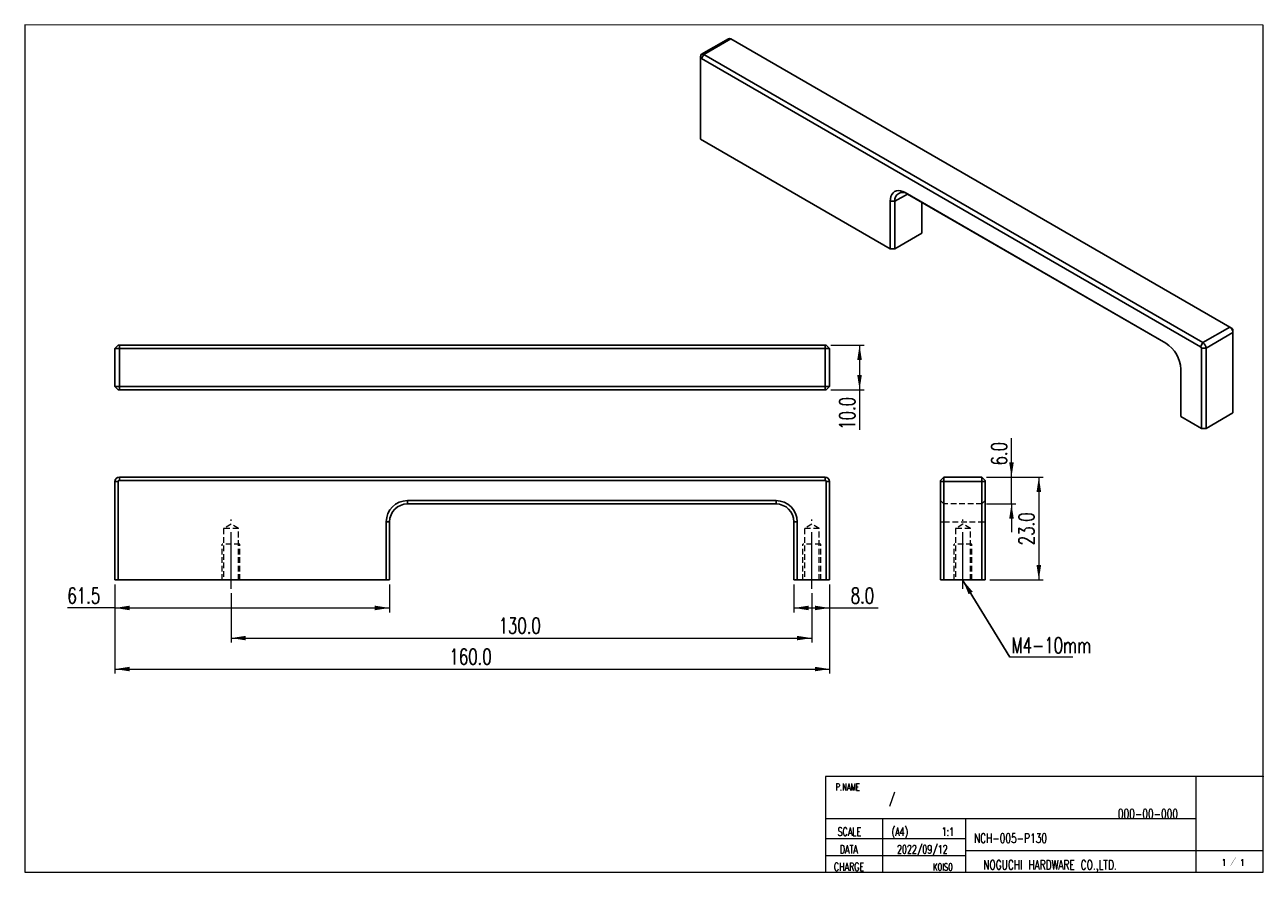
# Model space of a CAD drawing. Header units: millimetres. Extents: x 9 to 286, y 10 to 200.
import ezdxf

# ---------------------------------------------------------------- set-up
doc = ezdxf.new("R2010")
doc.units = ezdxf.units.MM
doc.header["$PDSIZE"] = -1
doc.linetypes.add('CENTERX2', pattern=[20.32, 12.7, -2.54, 2.54, -2.54])
doc.linetypes.add('HIDDEN', pattern=[1.905, 1.27, -0.635])
doc.styles.add('SLDTEXTSTYLE0', font='TXT', dxfattribs={"width": 0.62, "bigfont": 'bigfont'})
doc.styles.add('SLDTEXTSTYLE1', font='TXT', dxfattribs={"width": 0.7, "bigfont": 'bigfont'})
doc.styles.get("Standard").update_dxf_attribs({"font": 'txt', "bigfont": 'bigfont'})
doc.dimstyles.new('SLDDIMSTYLE0', dxfattribs={"dimtxt": 3.5, "dimasz": 3.302, "dimexe": 0, "dimexo": 0.0625, "dimgap": 0.875, "dimtad": 1, "dimdec": 1, "dimrnd": 1e-09, "dimzin": 12, "dimdsep": 46, "dimtxsty": 'SLDTEXTSTYLE1', "dimsah": 1, "dimcen": 0.09, "dimadec": 0, "dimazin": 3, "dimtfac": 1, "dimtdec": 1, "dimtofl": 0, "dimtmove": 0, "dimatfit": 3, "dimfxl": 1, "dimfrac": 2, "dimtolj": 1, "dimtzin": 12, "dimarcsym": 0})
doc.dimstyles.new('SLDDIMSTYLE1', dxfattribs={"dimtxt": 3.5, "dimasz": 3.302, "dimexe": 0, "dimexo": 0.0625, "dimgap": 0.875, "dimtad": 1, "dimdec": 1, "dimrnd": 1e-09, "dimzin": 4, "dimdsep": 46, "dimtxsty": 'SLDTEXTSTYLE1', "dimsah": 1, "dimcen": 0.09, "dimadec": 0, "dimazin": 1, "dimtfac": 1, "dimtdec": 1, "dimtofl": 0, "dimtmove": 0, "dimatfit": 3, "dimfxl": 1, "dimfrac": 2, "dimtolj": 1, "dimtzin": 12, "dimarcsym": 0})
doc.dimstyles.new('SLDDIMSTYLE2', dxfattribs={"dimtxt": 3.5, "dimasz": 3.302, "dimexe": 0, "dimexo": 0.0625, "dimgap": 0.875, "dimtad": 1, "dimdec": 1, "dimrnd": 1e-09, "dimzin": 4, "dimdsep": 46, "dimtxsty": 'SLDTEXTSTYLE1', "dimsah": 1, "dimcen": 0.09, "dimadec": 0, "dimazin": 1, "dimtfac": 1, "dimtdec": 1, "dimtmove": 0, "dimatfit": 0, "dimfxl": 1, "dimfrac": 2, "dimtolj": 1, "dimtzin": 12, "dimarcsym": 0})
doc.dimstyles.new('SLDDIMSTYLE3', dxfattribs={"dimtxt": 0.18, "dimasz": 3.302, "dimexe": 0, "dimexo": 0.0625, "dimgap": 0, "dimtad": 0, "dimtih": 1, "dimtoh": 1, "dimdec": 0, "dimrnd": 1e-09, "dimzin": 0, "dimdsep": 46, "dimtxsty": 'Standard', "dimsah": 1, "dimcen": 0.09, "dimadec": 0, "dimazin": 0, "dimtfac": 3.302, "dimtdec": 0, "dimtofl": 0, "dimtmove": 0, "dimatfit": 3, "dimfxl": 1, "dimfrac": 2, "dimtolj": 1, "dimtzin": 0, "dimarcsym": 0})

# ---------------------------------------------------------------- blocks, each defined once
blk = doc.blocks.new('_D')
at = {"color": 7, "linetype": 'Continuous', "lineweight": 0}
for p, q in [((29.39, 74.55), (29.39, 68.27)), ((90.89, 74.55), (90.89, 68.27)), ((29.39, 69.27), (18.76, 69.27)), ((29.39, 69.27), (90.89, 69.27))]:
    blk.add_line(p, q, dxfattribs=at)
at = {"color": 7, "linetype": 'Continuous', "lineweight": 18}
for points in [[(29.39, 69.27), (32.69, 68.76), (32.69, 69.78)], [(90.89, 69.27), (87.58, 69.78), (87.58, 68.76)]]:
    blk.add_solid(points, dxfattribs=at)
at = {"color": 7, "linetype": 'Continuous', "lineweight": 18, "insert": (18.76, 73.78), "char_height": 3.5, "attachment_point": 1, "style": 'SLDTEXTSTYLE1'}
blk.add_mtext('61.5', dxfattribs=at)
blk = doc.blocks.new('_D_1')
at = {"color": 7, "linetype": 'Continuous', "lineweight": 0}
for p, q in [((181.39, 74.55), (181.39, 68.27)), ((189.39, 74.55), (189.39, 68.27)), ((181.39, 69.27), (189.39, 69.27)), ((189.39, 69.27), (200.22, 69.27))]:
    blk.add_line(p, q, dxfattribs=at)
at = {"color": 7, "linetype": 'Continuous', "lineweight": 18}
for points in [[(181.39, 69.27), (184.69, 68.76), (184.69, 69.78)], [(189.39, 69.27), (186.08, 69.78), (186.08, 68.76)]]:
    blk.add_solid(points, dxfattribs=at)
at = {"color": 7, "linetype": 'Continuous', "lineweight": 18, "insert": (194.11, 73.78), "char_height": 3.5, "attachment_point": 1, "style": 'SLDTEXTSTYLE1'}
blk.add_mtext('8.0', dxfattribs=at)
blk = doc.blocks.new('_D_2')
at = {"color": 7, "linetype": 'Continuous', "lineweight": 0}
for p, q in [((55.39, 72.55), (55.39, 61.52)), ((185.39, 72.55), (185.39, 61.52)), ((55.39, 62.52), (185.39, 62.52))]:
    blk.add_line(p, q, dxfattribs=at)
at = {"color": 7, "linetype": 'Continuous', "lineweight": 18}
for points in [[(55.39, 62.52), (58.69, 62.02), (58.69, 63.03)], [(185.39, 62.52), (182.08, 63.03), (182.08, 62.02)]]:
    blk.add_solid(points, dxfattribs=at)
at = {"color": 7, "linetype": 'Continuous', "lineweight": 18, "insert": (115.29, 67.04), "char_height": 3.5, "attachment_point": 1, "style": 'SLDTEXTSTYLE1'}
blk.add_mtext('130.0', dxfattribs=at)
blk = doc.blocks.new('_D_3')
at = {"color": 7, "linetype": 'Continuous', "lineweight": 0}
for p, q in [((29.39, 74.55), (29.39, 54.59)), ((189.39, 74.55), (189.39, 54.59)), ((29.39, 55.59), (189.39, 55.59))]:
    blk.add_line(p, q, dxfattribs=at)
at = {"color": 7, "linetype": 'Continuous', "lineweight": 18}
for points in [[(29.39, 55.59), (32.69, 55.09), (32.69, 56.1)], [(189.39, 55.59), (186.08, 56.1), (186.08, 55.09)]]:
    blk.add_solid(points, dxfattribs=at)
at = {"color": 7, "linetype": 'Continuous', "lineweight": 18, "insert": (104.29, 60.11), "char_height": 3.5, "attachment_point": 1, "style": 'SLDTEXTSTYLE1'}
blk.add_mtext('160.0', dxfattribs=at)
blk = doc.blocks.new('_D_4')
at = {"color": 7, "linetype": 'Continuous', "lineweight": 0}
for p, q in [((189.64, 128.09), (197.09, 128.09)), ((196.09, 128.09), (196.09, 118.09)), ((189.64, 118.09), (197.09, 118.09)), ((196.09, 118.09), (196.09, 109.15))]:
    blk.add_line(p, q, dxfattribs=at)
at = {"color": 7, "linetype": 'Continuous', "lineweight": 18}
for points in [[(196.09, 128.09), (195.58, 124.79), (196.6, 124.79)], [(196.09, 118.09), (196.6, 121.39), (195.58, 121.39)]]:
    blk.add_solid(points, dxfattribs=at)
at = {"color": 7, "linetype": 'Continuous', "lineweight": 18, "insert": (191.58, 109.15), "char_height": 3.5, "attachment_point": 1, "rotation": 90, "style": 'SLDTEXTSTYLE1'}
blk.add_mtext('10.0', dxfattribs=at)
blk = doc.blocks.new('_D_5')
at = {"color": 7, "linetype": 'Continuous', "lineweight": 0}
for p, q in [((230.1, 98.55), (230.1, 107.27)), ((224.49, 98.55), (231.1, 98.55)), ((230.1, 92.55), (230.1, 98.55)), ((224.49, 92.55), (231.1, 92.55)), ((230.1, 92.55), (230.1, 86.2))]:
    blk.add_line(p, q, dxfattribs=at)
at = {"color": 7, "linetype": 'Continuous', "lineweight": 18}
for points in [[(230.1, 98.55), (230.61, 101.85), (229.59, 101.85)], [(230.1, 92.55), (229.59, 89.25), (230.61, 89.25)]]:
    blk.add_solid(points, dxfattribs=at)
at = {"color": 7, "linetype": 'Continuous', "lineweight": 18, "insert": (225.59, 101.16), "char_height": 3.5, "attachment_point": 1, "rotation": 90, "style": 'SLDTEXTSTYLE1'}
blk.add_mtext('6.0', dxfattribs=at)
blk = doc.blocks.new('_D_6')
at = {"color": 7, "linetype": 'Continuous', "lineweight": 0}
for p, q in [((224.49, 98.55), (237.22, 98.55)), ((236.22, 98.55), (236.22, 75.55)), ((225.24, 75.55), (237.22, 75.55))]:
    blk.add_line(p, q, dxfattribs=at)
at = {"color": 7, "linetype": 'Continuous', "lineweight": 18}
for points in [[(236.22, 98.55), (235.71, 95.25), (236.73, 95.25)], [(236.22, 75.55), (236.73, 78.85), (235.71, 78.85)]]:
    blk.add_solid(points, dxfattribs=at)
at = {"color": 7, "linetype": 'Continuous', "lineweight": 18, "insert": (231.71, 83.31), "char_height": 3.5, "attachment_point": 1, "rotation": 90, "style": 'SLDTEXTSTYLE1'}
blk.add_mtext('23.0', dxfattribs=at)
blk = doc.blocks.new('SW_NOTE_0')
at = {"color": 0, "linetype": 'Continuous', "lineweight": 0}
blk.add_line((14.12, 0), (0, 0), dxfattribs=at)
at = {"color": 0, "linetype": 'Continuous', "lineweight": 0, "insert": (0.37, 4.44), "char_height": 3.5, "attachment_point": 1, "style": 'SLDTEXTSTYLE1'}
blk.add_mtext('M4-10mm', dxfattribs=at)

msp = doc.modelspace()

# ---------------------------------------------------------------- linework, layer by layer
at = {"color": 7, "linetype": 'Continuous', "lineweight": 18}
for p, q in [((286.45, 199.7), (9.22, 199.79)), ((9.22, 199.79), (9.22, 10.12)), ((286.45, 10.12), (286.45, 199.7)), ((188.49, 31.58), (188.49, 10.12)), ((286.45, 31.58), (188.49, 31.58)), ((271.45, 10.12), (271.45, 31.58)), ((188.49, 22.12), (271.45, 22.12)), ((201.24, 22.12), (201.24, 10.12)), ((219.89, 10.12), (219.89, 22.12)), ((188.49, 17.69), (219.89, 17.69)), ((188.49, 13.89), (219.89, 13.89)), ((219.89, 15.02), (286.45, 15.02)), ((9.22, 10.12), (158.81, 10.12)), ((158.81, 10.12), (286.45, 10.12))]:
    msp.add_line(p, q, dxfattribs=at)
at = {"color": 7, "linetype": 'Continuous', "lineweight": 25}
for p, q in [((166.74, 196.66), (160.73, 193.19)), ((167.24, 196.61), (161.23, 193.14)), ((278.96, 132.12), (167.24, 196.61)), ((160.52, 192.73), (160.52, 192.12)), ((160.52, 192.12), (160.52, 174.16)), ((161.23, 193.14), (160.7, 192.22)), ((272.42, 127.73), (160.7, 192.22)), ((161.23, 193.14), (272.95, 128.65)), ((160.52, 174.16), (202.95, 149.66)), ((206.84, 161.91), (204.01, 160.28)), ((206.31, 162.22), (264.65, 128.54)), ((206.31, 162.22), (206.84, 161.91)), ((264.67, 128.53), (206.84, 161.91)), ((202.95, 149.66), (202.95, 160.28)), ((202.95, 160.28), (204.01, 160.28)), ((204.01, 160.28), (204.01, 149.66)), ((210.02, 153.13), (210.02, 160.08)), ((204.01, 149.66), (210.02, 153.13)), ((204.01, 149.66), (202.95, 149.66)), ((272.95, 128.65), (278.96, 132.12)), ((279.67, 130.89), (273.66, 127.42)), ((279.49, 131.81), (278.96, 132.12)), ((279.67, 131.5), (279.67, 130.89)), ((279.67, 112.93), (279.67, 130.89)), ((30.14, 128.09), (29.39, 127.34)), ((30.14, 128.09), (30.39, 128.09)), ((30.39, 128.09), (188.39, 128.09)), ((30.39, 128.09), (30.39, 127.34)), ((188.39, 128.09), (188.39, 127.34)), ((188.39, 128.09), (188.64, 128.09)), ((188.64, 128.09), (189.39, 127.34)), ((272.95, 128.65), (272.42, 127.73)), ((30.39, 127.34), (29.39, 127.34)), ((29.39, 118.84), (29.39, 127.34)), ((188.39, 127.34), (30.39, 127.34)), ((30.39, 127.34), (30.39, 118.84)), ((189.39, 127.34), (188.39, 127.34)), ((188.39, 118.84), (188.39, 127.34)), ((189.39, 127.34), (189.39, 118.84)), ((273.66, 127.42), (272.6, 127.42)), ((272.6, 109.46), (272.6, 127.42)), ((273.66, 127.42), (273.66, 109.46)), ((268, 122.73), (268, 112.11)), ((29.39, 118.84), (30.39, 118.84)), ((29.39, 118.84), (30.14, 118.09)), ((30.39, 118.09), (30.14, 118.09)), ((30.39, 118.84), (188.39, 118.84)), ((30.39, 118.84), (30.39, 118.09)), ((188.39, 118.09), (30.39, 118.09)), ((188.39, 118.84), (189.39, 118.84)), ((188.39, 118.84), (188.39, 118.09)), ((188.64, 118.09), (188.39, 118.09)), ((189.39, 118.84), (188.64, 118.09)), ((268, 112.11), (272.6, 109.46)), ((273.66, 109.46), (279.67, 112.93)), ((273.66, 109.46), (272.6, 109.46)), ((29.39, 75.55), (29.39, 97.55)), ((29.39, 97.55), (30.14, 97.55)), ((30.14, 97.55), (30.14, 75.55)), ((30.39, 98.55), (30.39, 97.8)), ((30.39, 98.55), (188.39, 98.55)), ((188.39, 97.8), (30.39, 97.8)), ((188.39, 98.55), (188.39, 97.8)), ((188.64, 75.55), (188.64, 97.55)), ((189.39, 97.55), (188.64, 97.55)), ((189.39, 97.55), (189.39, 75.55)), ((214.99, 98.55), (214.24, 97.8)), ((214.24, 97.55), (214.24, 97.8)), ((214.24, 75.55), (214.24, 97.55)), ((214.99, 97.55), (214.24, 97.55)), ((214.99, 98.55), (214.99, 97.55)), ((214.99, 98.55), (223.49, 98.55)), ((214.99, 97.55), (214.99, 75.55)), ((223.49, 97.55), (214.99, 97.55)), ((223.49, 97.55), (223.49, 98.55)), ((224.24, 97.8), (223.49, 98.55)), ((223.49, 75.55), (223.49, 97.55)), ((224.24, 97.55), (223.49, 97.55)), ((224.24, 97.8), (224.24, 97.55)), ((224.24, 97.55), (224.24, 75.55)), ((94.89, 93.3), (94.89, 92.55)), ((94.89, 93.3), (177.39, 93.3)), ((177.39, 92.55), (94.89, 92.55)), ((177.39, 93.3), (177.39, 92.55)), ((90.14, 75.55), (90.14, 88.55)), ((90.14, 88.55), (90.89, 88.55)), ((90.89, 88.55), (90.89, 75.55)), ((181.39, 75.55), (181.39, 88.55)), ((182.14, 88.55), (181.39, 88.55)), ((182.14, 88.55), (182.14, 75.55)), ((30.14, 75.55), (29.39, 75.55)), ((30.14, 75.55), (90.14, 75.55)), ((90.89, 75.55), (90.14, 75.55)), ((182.14, 75.55), (181.39, 75.55)), ((182.14, 75.55), (188.64, 75.55)), ((189.39, 75.55), (188.64, 75.55)), ((214.99, 75.55), (214.24, 75.55)), ((214.99, 75.55), (223.49, 75.55)), ((224.24, 75.55), (223.49, 75.55))]:
    msp.add_line(p, q, dxfattribs=at)
at = {"color": 7, "linetype": 'HIDDEN', "lineweight": 18}
for p, q in [((30.14, 97.55), (29.39, 97.55)), ((30.39, 97.8), (30.39, 98.55)), ((188.39, 97.8), (188.39, 98.55)), ((188.64, 97.55), (189.39, 97.55)), ((214.99, 97.55), (214.24, 97.55)), ((214.99, 97.55), (223.49, 97.55)), ((224.24, 97.55), (223.49, 97.55)), ((94.89, 92.55), (94.89, 93.3)), ((177.39, 92.55), (177.39, 93.3)), ((214.24, 93.3), (214.99, 92.55)), ((223.49, 92.55), (214.99, 92.55)), ((223.49, 92.55), (224.24, 93.3)), ((55.39, 88.04), (53.74, 87.05)), ((57.04, 87.05), (53.74, 87.05)), ((53.74, 87.05), (53.74, 75.55)), ((57.04, 87.05), (55.39, 88.04)), ((57.04, 75.55), (57.04, 87.05)), ((90.89, 88.55), (90.14, 88.55)), ((181.39, 88.55), (182.14, 88.55)), ((185.39, 88.04), (183.74, 87.05)), ((187.04, 87.05), (183.74, 87.05)), ((183.74, 87.05), (183.74, 75.55)), ((187.04, 87.05), (185.39, 88.04)), ((187.04, 75.55), (187.04, 87.05)), ((214.24, 88.55), (214.99, 88.55)), ((214.99, 88.55), (223.49, 88.55)), ((219.24, 88.04), (217.59, 87.05)), ((220.89, 87.05), (217.59, 87.05)), ((217.59, 87.05), (217.59, 75.55)), ((220.89, 87.05), (219.24, 88.04)), ((220.89, 75.55), (220.89, 87.05)), ((223.49, 88.55), (224.24, 88.55)), ((53.39, 75.55), (53.39, 83.55)), ((57.39, 83.55), (53.39, 83.55)), ((57.39, 75.55), (57.39, 83.55)), ((183.39, 75.55), (183.39, 83.55)), ((187.39, 83.55), (183.39, 83.55)), ((187.39, 75.55), (187.39, 83.55)), ((217.24, 75.55), (217.24, 83.55)), ((221.24, 83.55), (217.24, 83.55)), ((217.24, 75.55), (217.24, 83.55)), ((221.24, 83.55), (217.24, 83.55)), ((221.24, 75.55), (221.24, 83.55)), ((221.24, 75.55), (221.24, 83.55))]:
    msp.add_line(p, q, dxfattribs=at)
at = {"color": 7, "linetype": 'CENTERX2', "lineweight": 18}
for p, q in [((55.39, 73.55), (55.39, 89.05)), ((185.39, 73.55), (185.39, 89.05)), ((219.24, 73.55), (219.24, 89.05))]:
    msp.add_line(p, q, dxfattribs=at)
at = {"color": 7, "linetype": 'Continuous', "lineweight": 25, "flags": 128}
msp.add_lwpolyline([(202.95, 160.28), (202.99, 160.86), (203.11, 161.38), (203.32, 161.83), (203.59, 162.19), (203.93, 162.45), (204.33, 162.62), (204.78, 162.68), (205.27, 162.63), (205.78, 162.47), (206.31, 162.22)], dxfattribs=at)
at = {"color": 7, "linetype": 'Continuous', "lineweight": 25}
for centre, radius, start, end in [((166.95, 196.2), 0.503, 54.3824, 114.3071), ((160.96, 192.8), 0.437, 50.7967, 189.214), ((160.63, 192.14), 0.109, 50.7967, 189.214), ((205.74, 160.54), 1.75, 51.3258, 188.6849), ((278.14, 130.82), 1.54, 2.6055, 57.3945), ((279.29, 131.49), 0.384, 2.6055, 57.3945), ((260.76, 122.42), 7.25, 2.3869, 57.6131), ((272.22, 127.4), 0.384, 2.6055, 57.3945), ((272.13, 127.35), 1.54, 2.6055, 57.3945), ((30.39, 97.55), 1, 90, 180), ((30.39, 97.55), 0.25, 90, 180), ((188.39, 97.55), 1, 0, 90), ((188.39, 97.55), 0.25, 0, 90), ((94.89, 88.55), 4.75, 90, 180), ((94.89, 88.55), 4, 90, 180), ((177.39, 88.55), 4.75, 0, 90), ((177.39, 88.55), 4, 0, 90)]:
    msp.add_arc(centre, radius, start, end, dxfattribs=at)
at = {"color": 7, "linetype": 'Continuous', "lineweight": 0}
for p in [(286.45, 31.58), (188.49, 10.12)]:
    msp.add_point(p, dxfattribs=at)

# ---------------------------------------------------------------- block references
msp.add_blockref('SW_NOTE_0', (229.73, 58.23), dxfattribs=at)

# ---------------------------------------------------------------- texts
for s, insert, char_height, attachment_point, style in [('P.NAME', (190.72, 30), 1.587, 1, 'SLDTEXTSTYLE1'), ('/', (202.65, 27.63), 2.12, 1, 'SLDTEXTSTYLE1'), ('000-00-000', (253.91, 24.25), 2.117, 1, 'SLDTEXTSTYLE1'), ('SCALE', (191.18, 20.12), 1.852, 1, 'SLDTEXTSTYLE1'), ('(A4)', (203.27, 20.12), 1.852, 1, 'SLDTEXTSTYLE1'), ('1:1', (217.25, 20.12), 1.852, 3, 'SLDTEXTSTYLE1'), ('NCH-005-P130', (221.69, 18.8), 2.1167, 1, 'SLDTEXTSTYLE1'), ('DATA', (191.66, 16.16), 1.852, 1, 'SLDTEXTSTYLE1'), ('2022/09/12', (215.81, 16.16), 1.852, 3, 'SLDTEXTSTYLE1'), ('CHARGE', (190.34, 12.26), 1.852, 1, 'SLDTEXTSTYLE1'), ('KOISO', (216.97, 12.07), 1.587, 3, 'SLDTEXTSTYLE1'), ('NOGUCHI HARDWARE CO.,LTD.', (223.77, 12.83), 2.1167, 1, 'SLDTEXTSTYLE1'), ('1 ／ 1', (277.17, 13.07), 1.499, 1, 'SLDTEXTSTYLE0')]:
    msp.add_mtext(s, dxfattribs=dict(at, insert=insert, char_height=char_height, attachment_point=attachment_point, style=style))

# ---------------------------------------------------------------- dimensions: what is measured, and where the dimension line sits
at = {"color": 7, "linetype": 'Continuous', "lineweight": 18}
for base, p1, p2, dimstyle, picture, middle in [((196.09, 118.09), (188.64, 128.09), (188.64, 118.09), 'SLDDIMSTYLE1', '_D_4', (196.09, 113.23)), ((230.1, 98.55), (223.49, 92.55), (223.49, 98.55), 'SLDDIMSTYLE2', '_D_5', (230.1, 104.22)), ((236.22, 75.55), (223.49, 98.55), (224.24, 75.55), 'SLDDIMSTYLE1', '_D_6', (236.22, 87.38))]:
    dim = msp.add_linear_dim(base=base, p1=p1, p2=p2, angle=90, dimstyle=dimstyle, dxfattribs=at)
    dim.commit()
    dim.dimension.update_dxf_attribs({"geometry": picture, "text_midpoint": middle, "dimtype": 160})
for base, p1, p2, dimstyle, picture, middle in [((90.89, 69.27), (29.39, 75.55), (90.89, 75.55), 'SLDDIMSTYLE0', '_D', (22.83, 69.27)), ((189.39, 55.59), (29.39, 75.55), (189.39, 75.55), 'SLDDIMSTYLE1', '_D_3', (109.39, 55.59)), ((189.39, 69.27), (181.39, 75.55), (189.39, 75.55), 'SLDDIMSTYLE1', '_D_1', (197.16, 69.27)), ((185.39, 62.52), (55.39, 73.55), (185.39, 73.55), 'SLDDIMSTYLE1', '_D_2', (120.39, 62.52))]:
    dim = msp.add_linear_dim(base=base, p1=p1, p2=p2, dimstyle=dimstyle, dxfattribs=at)
    dim.commit()
    dim.dimension.update_dxf_attribs({"geometry": picture, "text_midpoint": middle, "dimtype": 160})

# ---------------------------------------------------------------- leaders
at = {"color": 7, "linetype": 'Continuous', "lineweight": 0}
msp.add_leader([(219.24, 75.44), (229.73, 58.23)], dimstyle='SLDDIMSTYLE3', dxfattribs=at)

doc.saveas('drawing.dxf')
